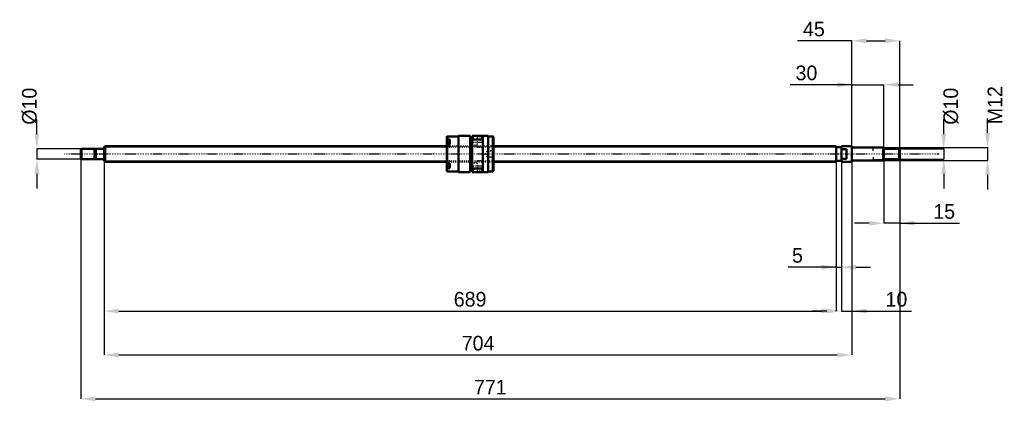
# Model space of a CAD drawing. Header units: millimetres. Extents: x -80 to 847, y -233 to 126.
import ezdxf

# ---------------------------------------------------------------- set-up
doc = ezdxf.new("R2010")
doc.units = ezdxf.units.MM
doc.linetypes.add('Center', pattern=[1.5, 0.45, -0.5, 0.05, -0.5])
doc.linetypes.add('Dashed', pattern=[2, 1, -1])
for name, color, linetype, lineweight in [('2d ConnectionPoints', 7, 'Continuous', 50), ('AM_0', 7, 'Continuous', 50), ('AM_4', 3, 'Continuous', 25), ('AM_5', 3, 'Continuous', 25), ('AM_7', 7, 'Center', 25), ('AM_9', 6, 'Dashed', 25)]:
    doc.layers.add(name, color=color, linetype=linetype, lineweight=lineweight)
doc.dimstyles.new('ISO-25', dxfattribs={"dimtxt": 2.5, "dimasz": 2.5, "dimexe": 1.25, "dimexo": 0.625, "dimtad": 1, "dimtxsty": 'Standard', "dimcen": 2.5, "dimadec": 0, "dimazin": 0, "dimtfac": 1, "dimtmove": 0, "dimatfit": 3, "dimfxl": 0, "dimarcsym": 0})

# ---------------------------------------------------------------- blocks, each defined once
blk = doc.blocks.new('1_BNK_1510_5_6G0_771LC5Y0_Nut_0_in_BNK1510_5_6G0_771LC5Y_366_50__0')
at = {"layer": 'AM_0'}
for p, q in [((323, 16.5), (322.5, 16)), ((322.5, 16), (322.5, -16)), ((322.5, 13.15), (323, 13.51)), ((323, 9.48), (322.5, 9.12)), ((325.5, 12.12), (322.77, 12.12)), ((333.5, 16.5), (323, 16.5)), ((323, 16.5), (323, 13.51)), ((325.5, 13.51), (323, 13.51)), ((325.5, 9.48), (323, 9.48)), ((323, 9.48), (323, -9.48)), ((325.5, 13.51), (325.5, 9.48)), ((344.5, 17), (333.5, 17)), ((333.5, 17), (333.5, -17)), ((344.5, 17), (344.5, -17)), ((346.5, 15.3), (344.5, 15.3)), ((361.5, 17), (346.5, 17)), ((346.5, 17), (346.5, -17)), ((346.5, 12.61), (347, 13.68)), ((347, 17), (347, 13.68)), ((347, 13.68), (356, 13.68)), ((356, 17), (356, 13.68)), ((356, 13.68), (356.5, 12.61)), ((356.5, 17), (356.5, -17)), ((361.5, 17), (361.5, -17)), ((366, 16.5), (361.5, 16.5)), ((366.5, 16), (366, 16.5)), ((366, 16.5), (366, -16.5)), ((366.5, 16), (366.5, -16)), ((322.5, -9.12), (323, -9.48)), ((323, -13.51), (322.5, -13.15)), ((322.5, -16), (323, -16.5)), ((322.77, -12.12), (325.5, -12.12)), ((325.5, -9.48), (323, -9.48)), ((325.5, -13.51), (323, -13.51)), ((323, -13.51), (323, -16.5)), ((323, -16.5), (333.5, -16.5)), ((325.5, -9.48), (325.5, -13.51)), ((333.5, -17), (344.5, -17)), ((344.5, -15.3), (346.5, -15.3)), ((347, -13.68), (346.5, -12.61)), ((346.5, -17), (361.5, -17)), ((347, -13.68), (347, -17)), ((356, -13.68), (347, -13.68)), ((356.5, -12.61), (356, -13.68)), ((356, -13.68), (356, -17)), ((361.5, -16.5), (366, -16.5)), ((366, -16.5), (366.5, -16))]:
    blk.add_line(p, q, dxfattribs=at)
for centre, start, end in [((322.77, 11.84), 90, 180), ((322.77, -11.84), 180, 270)]:
    blk.add_arc(centre, 0.275, start, end, dxfattribs=at)
at = {"layer": 'AM_4'}
for p, q in [((322.77, 12.12), (322.77, 9.32)), ((322.77, -9.31), (322.77, -12.12))]:
    blk.add_line(p, q, dxfattribs=at)
at = {"layer": 'AM_5', "linetype": 'Dashed'}
for p, q in [((360.8, 2.59), (361.5, 3)), ((366.5, 3), (361.5, 3)), ((361.5, 3), (361.5, -3)), ((360.8, -2.59), (361.5, -3)), ((366.5, -3), (361.5, -3))]:
    blk.add_line(p, q, dxfattribs=at)
at = {"layer": 'AM_7'}
for p, q in [((322.35, 9.37), (325.65, 9.37)), ((346, 11.25), (357, 11.25)), ((322.35, -9.37), (325.65, -9.37)), ((346, -11.25), (357, -11.25))]:
    blk.add_line(p, q, dxfattribs=at)
at = {"layer": 'AM_9'}
for p, q in [((325.5, 11.38), (322.5, 11.38)), ((324.35, 10.76), (322.5, 10.76)), ((324.35, 10.39), (322.5, 10.39)), ((324.35, 9.74), (322.5, 9.74)), ((322.77, 9.32), (322.77, 6.62)), ((324.35, 10.76), (324.35, 7.97)), ((325.5, 9.48), (325.5, 6.52)), ((351, 14), (346.5, 14)), ((356.5, 16), (351, 16)), ((351, 16), (351, 6.5)), ((324.35, 9), (322.5, 9)), ((324.35, 8.35), (322.5, 8.35)), ((324.35, 7.97), (322.5, 7.97)), ((366.5, 7.5), (322.5, 7.5)), ((325.5, 7.35), (322.5, 7.35)), ((322.5, 6.52), (325.5, 6.52)), ((322.77, 6.62), (325.5, 6.62)), ((346.5, 8.5), (351, 8.5)), ((351, 6.5), (356.5, 6.5)), ((360.5, 2.59), (359, 0)), ((359, 0), (360.5, -2.59)), ((366.09, 2.59), (360.5, 2.59)), ((360.5, 2.59), (360.5, -2.59)), ((366.5, 3), (366.09, 2.59)), ((366.09, 2.59), (366.09, -2.59)), ((325.5, -6.52), (322.5, -6.52)), ((325.5, -7.35), (322.5, -7.35)), ((322.5, -7.5), (366.5, -7.5)), ((324.35, -7.97), (322.5, -7.97)), ((324.35, -8.35), (322.5, -8.35)), ((324.35, -9), (322.5, -9)), ((325.5, -6.62), (322.77, -6.62)), ((322.77, -6.62), (322.77, -9.31)), ((324.35, -7.97), (324.35, -10.76)), ((325.5, -6.52), (325.5, -9.48)), ((351, -8.5), (346.5, -8.5)), ((356.5, -6.5), (351, -6.5)), ((351, -6.5), (351, -16)), ((360.5, -2.59), (366.09, -2.59)), ((366.09, -2.59), (366.5, -3)), ((324.35, -9.74), (322.5, -9.74)), ((324.35, -10.39), (322.5, -10.39)), ((324.35, -10.76), (322.5, -10.76)), ((325.5, -11.38), (322.5, -11.38)), ((346.5, -14), (351, -14)), ((351, -16), (356.5, -16))]:
    blk.add_line(p, q, dxfattribs=at)
for centre, start, end in [((322.77, 6.89), 180, 270), ((322.77, -6.89), 90, 180)]:
    blk.add_arc(centre, 0.275, start, end, dxfattribs=at)
blk = doc.blocks.new('2_BNK_1510_5_6G0_771LC5Y_Shaft_0_in_BNK1510_5_6G0_771LC5Y_366_50__0')
at = {"layer": 'AM_0'}
for p, q in [((-21.5, 5), (-22, 4.5)), ((-22, 4.5), (-22, -4.5)), ((-9.15, 5), (-21.5, 5)), ((-21.5, 5), (-21.5, -5)), ((-9.15, 5), (-9.15, -5)), ((-8, 4.8), (-9.15, 4.8)), ((-0.2, 5), (-8, 5)), ((-8, 5), (-8, -5)), ((0.92, 7.5), (0, 6.58)), ((0, 6.58), (0, -6.58)), ((322.5, 7.5), (0.92, 7.5)), ((0.92, 7.5), (0.92, -7.5)), ((689, 7.5), (366.5, 7.5)), ((689, 7.5), (689, -7.5)), ((694, 6.5), (689, 6.5)), ((694, 7.5), (694, -7.5)), ((703.8, 7.5), (694, 7.5)), ((699, 4.5), (694, 4.5)), ((699, 4.5), (699, -4.5)), ((704, 7.3), (703.8, 7.5)), ((703.8, 7.5), (703.8, -7.5)), ((704, 7.3), (704, -7.3)), ((733.5, 6), (704.2, 6)), ((734, 5.5), (733.5, 6)), ((733.5, 6), (733.5, -6)), ((734, 5.5), (734, -5.5)), ((748.5, 5), (734, 5)), ((749, 4.5), (748.5, 5)), ((748.5, 5), (748.5, -5)), ((749, 4.5), (749, -4.5)), ((-22, -4.5), (-21.5, -5)), ((-21.5, -5), (-9.15, -5)), ((-9.15, -4.8), (-8, -4.8)), ((-8, -5), (-0.2, -5)), ((0, -6.58), (0.92, -7.5)), ((0.92, -7.5), (322.5, -7.5)), ((366.5, -7.5), (689, -7.5)), ((689, -6.5), (694, -6.5)), ((694, -4.5), (699, -4.5)), ((694, -7.5), (703.8, -7.5)), ((703.8, -7.5), (704, -7.3)), ((704.2, -6), (733.5, -6)), ((733.5, -6), (734, -5.5)), ((734, -5), (748.5, -5)), ((748.5, -5), (749, -4.5))]:
    blk.add_line(p, q, dxfattribs=at)
for centre, start, end in [((-0.2, 5.2), 270, 0), ((704.2, 6.2), 180, 270), ((-0.2, -5.2), 360, 90), ((704.2, -6.2), 90, 180)]:
    blk.add_arc(centre, 0.2, start, end, dxfattribs=at)
at = {"layer": 'AM_4'}
for p, q in [((-0.2, 5), (-0.2, -5)), ((704.2, 6), (704.2, -6))]:
    blk.add_line(p, q, dxfattribs=at)
at = {"layer": 'AM_5'}
for p, q in [((0, 6.58), (322.5, 6.58)), ((366.5, 6.58), (689, 6.58)), ((689, 3.75), (689, 6.58)), ((734, 5.3865), (724, 5.3865)), ((724, 3), (724, 5.3865)), ((0, -6.58), (322.5, -6.58)), ((366.5, -6.58), (689, -6.58)), ((689, -3.75), (689, -6.58)), ((724, -3), (724, -5.3865)), ((734, -5.3865), (724, -5.3865))]:
    blk.add_line(p, q, dxfattribs=at)
at = {"layer": 'AM_5', "linetype": 'Dashed'}
for p, q in [((322.5, 6.58), (366.5, 6.58)), ((322.5, -6.58), (366.5, -6.58))]:
    blk.add_line(p, q, dxfattribs=at)
at = {"layer": 'AM_7'}
blk.add_line((-37.45, 0), (786.45, 0), dxfattribs=at)
at = {"layer": 'AM_9'}
for p, q in [((366.5, 7.5), (322.5, 7.5)), ((322.5, -7.5), (366.5, -7.5))]:
    blk.add_line(p, q, dxfattribs=at)
blk = doc.blocks.new('*D3')
at = {"layer": 'AM_5', "color": 0, "lineweight": -2}
for p, q in [((0, -6.58), (0, -147.91)), ((689, -6.58), (689, -147.91)), ((13.78, -147.91), (675.22, -147.91))]:
    blk.add_line(p, q, dxfattribs=at)
at = {"layer": 'AM_5', "color": 0}
for points in [[(13.78, -145.61), (13.78, -150.21), (0, -147.91)], [(675.22, -150.21), (675.22, -145.61), (689, -147.91)]]:
    blk.add_solid(points, dxfattribs=at)
at = {"layer": 'Defpoints', "color": 0}
for p in [(0, -6.58), (689, -6.58), (689, -147.91)]:
    blk.add_point(p, dxfattribs=at)
at = {"layer": 'AM_5', "color": 0, "insert": (344.5, -136.89), "char_height": 13.78, "attachment_point": 5}
blk.add_mtext('689', dxfattribs=at)
blk = doc.blocks.new('*D4')
at = {"layer": 'AM_5', "color": 0, "lineweight": -2}
for p, q in [((0, -6.58), (0, -189.25)), ((704, -7.3), (704, -189.25)), ((13.78, -189.25), (690.22, -189.25))]:
    blk.add_line(p, q, dxfattribs=at)
at = {"layer": 'AM_5', "color": 0}
for points in [[(13.78, -186.95), (13.78, -191.55), (0, -189.25)], [(690.22, -191.55), (690.22, -186.95), (704, -189.25)]]:
    blk.add_solid(points, dxfattribs=at)
at = {"layer": 'Defpoints', "color": 0}
for p in [(0, -6.58), (704, -7.3), (704, -189.25)]:
    blk.add_point(p, dxfattribs=at)
at = {"layer": 'AM_5', "color": 0, "insert": (352, -178.23), "char_height": 13.78, "attachment_point": 5}
blk.add_mtext('704', dxfattribs=at)
blk = doc.blocks.new('*D5')
at = {"layer": 'AM_5', "color": 0, "lineweight": -2}
for p, q in [((-22, -4.5), (-22, -230.59)), ((749, -4.5), (749, -230.59)), ((-8.22, -230.59), (735.22, -230.59))]:
    blk.add_line(p, q, dxfattribs=at)
at = {"layer": 'AM_5', "color": 0}
for points in [[(-8.22, -228.29), (-8.22, -232.89), (-22, -230.59)], [(735.22, -232.89), (735.22, -228.29), (749, -230.59)]]:
    blk.add_solid(points, dxfattribs=at)
at = {"layer": 'Defpoints', "color": 0}
for p in [(-22, -4.5), (749, -4.5), (749, -230.59)]:
    blk.add_point(p, dxfattribs=at)
at = {"layer": 'AM_5', "color": 0, "insert": (363.5, -219.57), "char_height": 13.78, "attachment_point": 5}
blk.add_mtext('771', dxfattribs=at)
blk = doc.blocks.new('*D6')
at = {"layer": 'AM_5', "color": 0, "lineweight": -2}
for p, q in [((734, -5.5), (734, -65.23)), ((749, -4.5), (749, -65.23)), ((720.22, -65.23), (706.44, -65.23)), ((749, -65.23), (734, -65.23)), ((749, -65.23), (805.17, -65.23)), ((762.78, -65.23), (776.56, -65.23))]:
    blk.add_line(p, q, dxfattribs=at)
at = {"layer": 'AM_5', "color": 0}
for points in [[(720.22, -67.53), (720.22, -62.93), (734, -65.23)], [(762.78, -62.93), (762.78, -67.53), (749, -65.23)]]:
    blk.add_solid(points, dxfattribs=at)
at = {"layer": 'Defpoints', "color": 0}
for p in [(734, -5.5), (749, -4.5), (734, -65.23)]:
    blk.add_point(p, dxfattribs=at)
at = {"layer": 'AM_5', "color": 0, "insert": (790.86, -54.21), "char_height": 13.78, "attachment_point": 5}
blk.add_mtext('15', dxfattribs=at)
blk = doc.blocks.new('*D7')
at = {"layer": 'AM_5', "color": 0, "lineweight": -2}
for p, q in [((704, 65.23), (645.86, 65.23)), ((690.22, 65.23), (676.44, 65.23)), ((704, -7.3), (704, 65.23)), ((704, 65.23), (734, 65.23)), ((734, -5.5), (734, 65.23)), ((747.78, 65.23), (761.56, 65.23))]:
    blk.add_line(p, q, dxfattribs=at)
at = {"layer": 'AM_5', "color": 0}
for points in [[(690.22, 62.93), (690.22, 67.53), (704, 65.23)], [(747.78, 67.53), (747.78, 62.93), (734, 65.23)]]:
    blk.add_solid(points, dxfattribs=at)
at = {"layer": 'Defpoints', "color": 0}
for p in [(734, 65.23), (704, -7.3), (734, -5.5)]:
    blk.add_point(p, dxfattribs=at)
at = {"layer": 'AM_5', "color": 0, "insert": (661.15, 76.25), "char_height": 13.78, "attachment_point": 5}
blk.add_mtext('30', dxfattribs=at)
blk = doc.blocks.new('*D8')
at = {"layer": 'AM_5', "color": 0, "lineweight": -2}
for p, q in [((704, 106.57), (652.88, 106.57)), ((704, -7.3), (704, 106.57)), ((717.78, 106.57), (735.22, 106.57)), ((749, -4.5), (749, 106.57))]:
    blk.add_line(p, q, dxfattribs=at)
at = {"layer": 'AM_5', "color": 0}
for points in [[(717.78, 108.87), (717.78, 104.27), (704, 106.57)], [(735.22, 104.27), (735.22, 108.87), (749, 106.57)]]:
    blk.add_solid(points, dxfattribs=at)
at = {"layer": 'Defpoints', "color": 0}
for p in [(749, 106.57), (704, -7.3), (749, -4.5)]:
    blk.add_point(p, dxfattribs=at)
at = {"layer": 'AM_5', "color": 0, "insert": (668.17, 117.59), "char_height": 13.78, "attachment_point": 5}
blk.add_mtext('45', dxfattribs=at)
blk = doc.blocks.new('*D9')
at = {"layer": 'AM_5', "color": 0, "lineweight": -2}
for p, q in [((694, -7.5), (694, -147.91)), ((704, -7.3), (704, -147.91)), ((680.22, -147.91), (666.44, -147.91)), ((694, -147.91), (704, -147.91)), ((704, -147.91), (760.17, -147.91)), ((717.78, -147.91), (731.56, -147.91))]:
    blk.add_line(p, q, dxfattribs=at)
at = {"layer": 'AM_5', "color": 0}
for points in [[(680.22, -150.21), (680.22, -145.61), (694, -147.91)], [(717.78, -145.61), (717.78, -150.21), (704, -147.91)]]:
    blk.add_solid(points, dxfattribs=at)
at = {"layer": 'Defpoints', "color": 0}
for p in [(694, -7.5), (704, -7.3), (704, -147.91)]:
    blk.add_point(p, dxfattribs=at)
at = {"layer": 'AM_5', "color": 0, "insert": (745.86, -136.89), "char_height": 13.78, "attachment_point": 5}
blk.add_mtext('10', dxfattribs=at)
blk = doc.blocks.new('*D10')
at = {"layer": 'AM_5', "color": 0, "lineweight": -2}
for p, q in [((689, -6.58), (689, -106.57)), ((694, -7.5), (694, -106.57)), ((689, -106.57), (643.99, -106.57)), ((675.22, -106.57), (661.44, -106.57)), ((689, -106.57), (694, -106.57)), ((707.78, -106.57), (721.56, -106.57))]:
    blk.add_line(p, q, dxfattribs=at)
at = {"layer": 'AM_5', "color": 0}
for points in [[(675.22, -108.87), (675.22, -104.27), (689, -106.57)], [(707.78, -104.27), (707.78, -108.87), (694, -106.57)]]:
    blk.add_solid(points, dxfattribs=at)
at = {"layer": 'Defpoints', "color": 0}
for p in [(689, -6.58), (694, -7.5), (694, -106.57)]:
    blk.add_point(p, dxfattribs=at)
at = {"layer": 'AM_5', "color": 0, "insert": (652.71, -95.55), "char_height": 13.78, "attachment_point": 5}
blk.add_mtext('5', dxfattribs=at)
blk = doc.blocks.new('*D11')
at = {"layer": 'AM_5', "color": 0, "lineweight": -2}
for p, q in [((790.34, 18.78), (790.34, 32.56)), ((748.5, 5), (790.34, 5)), ((790.34, 5), (790.34, -5)), ((748.5, -5), (790.34, -5)), ((790.34, -18.78), (790.34, -32.56))]:
    blk.add_line(p, q, dxfattribs=at)
at = {"layer": 'AM_5', "color": 0}
for points in [[(788.04, 18.78), (792.64, 18.78), (790.34, 5)], [(792.64, -18.78), (788.04, -18.78), (790.34, -5)]]:
    blk.add_solid(points, dxfattribs=at)
at = {"layer": 'Defpoints', "color": 0}
for p in [(748.5, 5), (748.5, -5), (790.34, -5)]:
    blk.add_point(p, dxfattribs=at)
at = {"layer": 'AM_5', "color": 0, "insert": (797.23, 44.96), "char_height": 13.78, "attachment_point": 5, "rotation": 90}
blk.add_mtext('Ø10', dxfattribs=at)
blk = doc.blocks.new('*D12')
at = {"layer": 'AM_5', "color": 0, "lineweight": -2}
for p, q in [((831.68, 19.78), (831.68, 33.56)), ((733.5, 6), (831.68, 6)), ((831.68, 6), (831.68, -6)), ((733.5, -6), (831.68, -6)), ((831.68, -19.78), (831.68, -33.56))]:
    blk.add_line(p, q, dxfattribs=at)
at = {"layer": 'AM_5', "color": 0}
for points in [[(829.38, 19.78), (833.98, 19.78), (831.68, 6)], [(833.98, -19.78), (829.38, -19.78), (831.68, -6)]]:
    blk.add_solid(points, dxfattribs=at)
at = {"layer": 'Defpoints', "color": 0}
for p in [(733.5, 6), (733.5, -6), (831.68, -6)]:
    blk.add_point(p, dxfattribs=at)
at = {"layer": 'AM_5', "color": 0, "insert": (838.57, 45.96), "char_height": 13.78, "attachment_point": 5, "rotation": 90}
blk.add_mtext('M12', dxfattribs=at)
blk = doc.blocks.new('*D13')
at = {"layer": 'AM_5', "color": 0, "lineweight": -2}
for p, q in [((-63.34, 18.78), (-63.34, 32.56)), ((-21.5, 5), (-63.34, 5)), ((-63.34, 5), (-63.34, -5)), ((-21.5, -5), (-63.34, -5)), ((-63.34, -18.78), (-63.34, -32.56))]:
    blk.add_line(p, q, dxfattribs=at)
at = {"layer": 'AM_5', "color": 0}
for points in [[(-65.64, 18.78), (-61.04, 18.78), (-63.34, 5)], [(-61.04, -18.78), (-65.64, -18.78), (-63.34, -5)]]:
    blk.add_solid(points, dxfattribs=at)
at = {"layer": 'Defpoints', "color": 0}
for p in [(-21.5, 5), (-63.34, -5), (-21.5, -5)]:
    blk.add_point(p, dxfattribs=at)
at = {"layer": 'AM_5', "color": 0, "insert": (-70.23, 44.96), "char_height": 13.78, "attachment_point": 5, "rotation": 90}
blk.add_mtext('Ø10', dxfattribs=at)

msp = doc.modelspace()

# ---------------------------------------------------------------- linework, layer by layer
at = {"layer": '2d ConnectionPoints'}
for p in [(0, 0), (699, 0)]:
    msp.add_point(p, dxfattribs=at)

# ---------------------------------------------------------------- block references
for name in ['1_BNK_1510_5_6G0_771LC5Y0_Nut_0_in_BNK1510_5_6G0_771LC5Y_366_50__0', '2_BNK_1510_5_6G0_771LC5Y_Shaft_0_in_BNK1510_5_6G0_771LC5Y_366_50__0']:
    msp.add_blockref(name, (0, 0))

# ---------------------------------------------------------------- dimensions: what is measured, and where the dimension line sits
at = {"layer": 'AM_5'}
for base, p1, p2, text, picture, middle in [((749, 106.57), (704, -7.3), (749, -4.5), '45', '*D8', (668.172, 106.57)), ((734, 65.23), (704, -7.3), (734, -5.5), '30', '*D7', (661.151, 65.23)), ((749, -230.59), (-22, -4.5), (749, -4.5), '771', '*D5', (363.5, -230.59)), ((689, -147.91), (0, -6.58), (689, -6.58), '689', '*D3', (344.5, -147.91)), ((704, -189.25), (0, -6.58), (704, -7.3), '704', '*D4', (352, -189.25)), ((694, -106.57), (689, -6.58), (694, -7.5), '5', '*D10', (652.713, -106.57)), ((704, -147.91), (694, -7.5), (704, -7.3), '10', '*D9', (745.865, -147.91)), ((734, -65.23), (749, -4.5), (734, -5.5), '15', '*D6', (790.865, -65.23))]:
    dim = msp.add_linear_dim(base=base, p1=p1, p2=p2, text=text, dimstyle='ISO-25', override={"dimtxt": 13.78, "dimasz": 13.78, "dimexe": 0, "dimexo": 0, "dimgap": 4.134}, dxfattribs=at)
    dim.commit()
    dim.dimension.update_dxf_attribs({"geometry": picture, "text_midpoint": middle, "dimtype": 160})
for base, p1, p2, text, picture, middle in [((831.68, -6), (733.5, 6), (733.5, -6), 'M12', '*D12', (838.57, 45.962)), ((-63.34, -5), (-21.5, 5), (-21.5, -5), 'Ø10', '*D13', (-70.23, 44.962)), ((790.34, -5), (748.5, 5), (748.5, -5), 'Ø10', '*D11', (797.23, 44.962))]:
    dim = msp.add_linear_dim(base=base, p1=p1, p2=p2, angle=90, text=text, dimstyle='ISO-25', override={"dimtxt": 13.78, "dimasz": 13.78, "dimexe": 0, "dimexo": 0, "dimgap": 4.134}, dxfattribs=at)
    dim.commit()
    dim.dimension.update_dxf_attribs({"geometry": picture, "text_midpoint": middle, "dimtype": 160, "text_rotation": 90})

doc.saveas('drawing.dxf')
